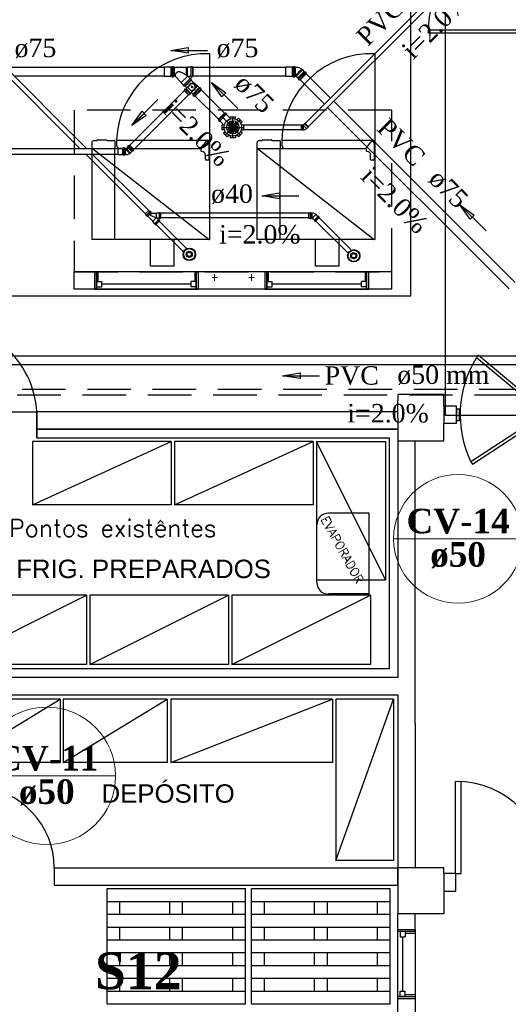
# Model space of a CAD drawing. Header units: millimetres. Extents: x 335 to 739279, y -1 to 84.
# Tile 54 of 244: x 370.93 to 376.54, y 15.63 to 26.95. Entities that reach past the tile are written whole.
import ezdxf

# ---------------------------------------------------------------- set-up
doc = ezdxf.new("R2010")
doc.units = ezdxf.units.MM
doc.header["$MEASUREMENT"] = 0
doc.linetypes.add('DASHDOT', pattern=[25.4, 12.7, -6.35, 0, -6.35])
doc.linetypes.add('Dashed', pattern=[0.75, 0.5, -0.25])
for name, color, linetype, lineweight in [('CV-Indicação coluna', 5, 'Continuous', 20), ('CV-Sentido tubo', 7, 'Continuous', 20), ('CV-Seção tubo', 1, 'Continuous', 30), ('CV-Textos coluna', 7, 'Continuous', 20), ('Nível 1', 7, 'Continuous', 5), ('Simbolos', 1, 'Continuous', 30), ('SIMBOLOS INT', 8, 'Continuous', 5), ('Simbolos_int', 1, 'Continuous', 30), ('Textos', 7, 'Continuous', 5), ('TQ-Sentido tubo', 7, 'Continuous', 20), ('TQ-Seção tubo', 1, 'Continuous', 30), ('TQ-Textos tubo', 7, 'Continuous', 20)]:
    doc.layers.add(name, color=color, linetype=linetype, lineweight=lineweight)
doc.styles.add('Arial', font='arial.ttf')
doc.styles.add('ROMANS', font='ROMANS')
doc.styles.add('TimesNewRoman', font='times.ttf')
doc.styles.add('TimesNewRomanN', font='timesbd.ttf')
doc.dimstyles.get("Standard").update_dxf_attribs({"dimtxt": 0.18, "dimasz": 0.18, "dimexe": 0.18, "dimexo": 0.0625, "dimgap": 0.09, "dimtad": 0, "dimtih": 1, "dimtoh": 1, "dimdec": 4, "dimzin": 0, "dimdsep": 46, "dimtxsty": 'Standard', "dimcen": 0.09, "dimadec": 0, "dimazin": 0, "dimtfac": 1, "dimtdec": 4, "dimtofl": 0, "dimtmove": 0, "dimatfit": 3, "dimfxl": 0, "dimtolj": 1, "dimtzin": 0, "dimarcsym": 0})

msp = doc.modelspace()

# ---------------------------------------------------------------- linework, layer by layer
at = {"color": 8}
for p, q in [((373.109, 26.565), (373.109, 25.521)), ((375.007, 26.565), (375.007, 25.521)), ((371.757, 25.538), (371.757, 25.473)), ((371.759, 25.474), (373.011, 25.474)), ((371.765, 25.474), (373.107, 24.428)), ((371.784, 25.565), (371.819, 25.565)), ((371.819, 25.565), (371.819, 25.569)), ((371.823, 25.573), (371.925, 25.573)), ((371.929, 25.569), (371.929, 25.565)), ((371.929, 25.565), (372.02, 25.565)), ((372.023, 25.563), (372.023, 25.474)), ((372.047, 25.531), (372.047, 25.565)), ((372.047, 25.499), (372.047, 25.531)), ((372.05, 25.567), (373.109, 25.567)), ((372.055, 25.495), (372.05, 25.495)), ((372.05, 25.477), (372.05, 25.474)), ((372.058, 25.477), (372.05, 25.477)), ((372.055, 25.485), (372.055, 25.495)), ((372.056, 25.485), (372.058, 25.485)), ((372.058, 25.485), (372.056, 25.485)), ((372.06, 25.485), (372.058, 25.485)), ((372.06, 25.477), (372.058, 25.477)), ((372.06, 25.482), (372.06, 25.483)), ((372.06, 25.479), (372.06, 25.482)), ((372.06, 25.478), (372.06, 25.479)), ((373.011, 25.477), (373.011, 25.446)), ((373.013, 25.485), (373.066, 25.547)), ((373.103, 25.533), (373.103, 25.347)), ((373.109, 25.567), (373.109, 24.427)), ((373.109, 25.567), (373.109, 24.428)), ((373.655, 25.538), (373.655, 25.473)), ((373.658, 25.474), (374.908, 25.474)), ((373.663, 25.474), (375.003, 24.428)), ((373.682, 25.565), (373.716, 25.565)), ((373.716, 25.565), (373.716, 25.569)), ((373.722, 25.573), (373.822, 25.573)), ((373.827, 25.569), (373.827, 25.565)), ((373.827, 25.565), (373.918, 25.565)), ((373.921, 25.563), (373.921, 25.474)), ((373.945, 25.531), (373.945, 25.565)), ((373.945, 25.499), (373.945, 25.531)), ((373.946, 25.477), (373.946, 25.474)), ((373.947, 25.567), (375.007, 25.567)), ((373.953, 25.495), (373.947, 25.495)), ((373.955, 25.477), (373.947, 25.477)), ((373.953, 25.485), (373.953, 25.495)), ((373.957, 25.485), (373.953, 25.485)), ((373.955, 25.485), (373.957, 25.485)), ((373.957, 25.477), (373.955, 25.477)), ((373.957, 25.482), (373.957, 25.483)), ((373.957, 25.479), (373.957, 25.482)), ((373.957, 25.478), (373.957, 25.479)), ((374.908, 25.477), (374.908, 25.446)), ((374.912, 25.485), (374.963, 25.547)), ((375.001, 25.533), (375.001, 25.347)), ((375.007, 25.567), (375.007, 24.427)), ((375.007, 25.567), (375.007, 24.428)), ((371.757, 25.471), (371.757, 24.427)), ((372.02, 25.471), (372.02, 24.427)), ((373.022, 25.439), (373.017, 25.439)), ((373.063, 25.347), (373.063, 25.399)), ((373.654, 25.471), (373.654, 24.427)), ((373.919, 25.471), (373.919, 24.427)), ((374.921, 25.439), (374.916, 25.439)), ((374.959, 25.347), (374.959, 25.399)), ((373.097, 25.34), (373.07, 25.34)), ((374.995, 25.34), (374.965, 25.34)), ((373.109, 24.427), (371.757, 24.427)), ((375.007, 24.427), (373.654, 24.427))]:
    msp.add_line(p, q, dxfattribs=at)
at = {"color": 7}
for p, q in [((375.204, 24.056), (371.557, 24.056)), ((371.557, 23.855), (371.557, 24.056)), ((371.832, 24.056), (371.789, 24.056)), ((371.813, 24.056), (371.789, 24.056)), ((371.789, 24.056), (371.789, 23.855)), ((371.813, 23.855), (371.813, 24.056)), ((372.958, 24.056), (371.813, 24.056)), ((371.813, 24.056), (371.813, 23.855)), ((371.832, 23.943), (371.832, 24.056)), ((372.942, 24.056), (372.983, 24.056)), ((372.942, 24.056), (372.942, 23.943)), ((372.983, 24.056), (372.958, 24.056)), ((372.958, 24.056), (372.958, 23.855)), ((372.958, 23.855), (372.958, 24.056)), ((372.983, 23.855), (372.983, 24.056)), ((373.787, 24.056), (373.746, 24.056)), ((373.77, 24.056), (373.746, 24.056)), ((373.746, 24.056), (373.746, 23.855)), ((373.77, 23.855), (373.77, 24.056)), ((374.913, 24.056), (373.77, 24.056)), ((373.77, 24.056), (373.77, 23.855)), ((373.787, 23.943), (373.787, 24.056)), ((374.897, 24.056), (374.94, 24.056)), ((374.897, 24.056), (374.897, 23.943)), ((374.94, 24.056), (374.913, 24.056)), ((374.913, 24.056), (374.913, 23.855)), ((374.913, 23.855), (374.913, 24.056)), ((374.94, 23.855), (374.94, 24.056)), ((375.204, 23.855), (375.204, 24.056)), ((371.813, 23.943), (371.872, 23.943)), ((371.813, 23.882), (371.813, 23.943)), ((371.813, 23.943), (371.813, 23.855)), ((371.832, 23.943), (371.813, 23.943)), ((371.872, 23.882), (371.872, 23.943)), ((372.899, 23.913), (371.872, 23.913)), ((372.899, 23.882), (372.899, 23.943)), ((372.958, 23.943), (372.899, 23.943)), ((372.958, 23.943), (372.942, 23.943)), ((372.958, 23.882), (372.958, 23.943)), ((372.958, 23.943), (372.958, 23.855)), ((373.77, 23.943), (373.829, 23.943)), ((373.77, 23.882), (373.77, 23.943)), ((373.77, 23.943), (373.77, 23.855)), ((373.787, 23.943), (373.77, 23.943)), ((373.829, 23.882), (373.829, 23.943)), ((374.854, 23.913), (373.829, 23.913)), ((374.854, 23.882), (374.854, 23.943)), ((374.913, 23.943), (374.854, 23.943)), ((374.913, 23.943), (374.897, 23.943)), ((374.913, 23.882), (374.913, 23.943)), ((374.913, 23.943), (374.913, 23.855)), ((375.204, 23.855), (371.557, 23.855)), ((371.789, 23.855), (371.813, 23.855)), ((371.789, 23.855), (371.813, 23.855)), ((371.813, 23.882), (371.872, 23.882)), ((371.813, 23.855), (372.958, 23.855)), ((372.958, 23.882), (372.899, 23.882)), ((372.983, 23.855), (372.958, 23.855)), ((372.958, 23.855), (372.983, 23.855)), ((373.746, 23.855), (373.77, 23.855)), ((373.746, 23.855), (373.77, 23.855)), ((373.77, 23.882), (373.829, 23.882)), ((373.77, 23.855), (374.913, 23.855)), ((374.913, 23.882), (374.854, 23.882)), ((374.94, 23.855), (374.913, 23.855)), ((374.913, 23.855), (374.94, 23.855)), ((375.803, 22.643), (375.272, 22.643)), ((375.272, 22.643), (375.272, 22.577)), ((375.803, 22.51), (375.803, 22.643)), ((375.272, 22.378), (375.272, 22.577)), ((375.272, 22.378), (375.272, 22.577)), ((370.197, 22.444), (371.127, 22.444)), ((375.272, 22.444), (371.127, 22.444)), ((371.127, 22.146), (371.127, 22.444)), ((375.272, 22.444), (371.127, 22.444)), ((371.127, 22.444), (371.127, 22.146)), ((375.803, 22.51), (375.803, 22.311)), ((375.945, 22.51), (375.803, 22.51)), ((375.945, 22.311), (375.945, 22.51)), ((375.945, 22.476), (375.945, 22.346)), ((375.983, 22.476), (375.945, 22.476)), ((375.983, 22.346), (375.983, 22.476)), ((375.272, 22.378), (375.272, 19.392)), ((375.803, 22.112), (375.803, 22.311)), ((375.945, 22.311), (375.803, 22.311)), ((375.945, 22.346), (375.983, 22.346)), ((375.272, 22.245), (371.127, 22.245)), ((371.127, 22.245), (375.272, 22.245)), ((371.127, 22.146), (375.172, 22.146)), ((375.172, 22.146), (375.172, 19.492)), ((375.272, 22.112), (375.473, 22.112)), ((375.473, 22.112), (375.803, 22.112)), ((375.473, 18.862), (375.473, 22.112)), ((375.172, 19.492), (370.065, 19.492)), ((375.272, 19.392), (369.965, 19.392)), ((369.965, 19.193), (375.272, 19.193)), ((375.272, 19.193), (375.272, 17.203)), ((375.473, 18.862), (375.473, 17.203)), ((375.936, 17.136), (375.936, 18.197)), ((376, 17.136), (376, 18.197)), ((371.326, 17.203), (375.072, 17.203)), ((371.326, 17.203), (371.326, 17.004)), ((372.418, 17.203), (375.272, 17.203)), ((375.803, 17.203), (375.272, 17.203)), ((375.272, 17.203), (375.272, 16.678)), ((375.272, 17.004), (375.272, 17.203)), ((375.803, 17.136), (375.803, 17.203)), ((375.936, 17.136), (375.803, 17.136)), ((375.803, 17.136), (375.803, 16.678)), ((375.936, 17.136), (376, 17.136)), ((375.936, 17.136), (375.936, 16.936)), ((371.326, 17.004), (375.072, 17.004)), ((375.072, 17.004), (375.272, 17.004)), ((371.933, 15.638), (371.933, 16.965)), ((371.933, 16.965), (373.525, 16.965)), ((373.525, 15.638), (373.525, 16.965)), ((373.594, 15.638), (373.594, 16.965)), ((373.594, 16.965), (375.186, 16.965)), ((375.186, 15.638), (375.186, 16.965)), ((375.803, 16.936), (375.936, 16.936)), ((371.933, 16.817), (373.525, 16.817)), ((372.079, 16.67), (372.079, 16.817)), ((372.655, 16.67), (372.655, 16.817)), ((372.8, 16.67), (372.8, 16.817)), ((373.376, 16.67), (373.376, 16.817)), ((373.594, 16.817), (375.186, 16.817)), ((373.743, 16.67), (373.743, 16.817)), ((374.317, 16.67), (374.317, 16.817)), ((374.464, 16.67), (374.464, 16.817)), ((375.039, 16.67), (375.039, 16.817)), ((371.933, 16.67), (373.525, 16.67)), ((373.594, 16.67), (375.186, 16.67)), ((375.272, 16.678), (375.803, 16.678)), ((375.272, 16.495), (375.272, 16.678)), ((375.473, 16.495), (375.473, 16.678)), ((371.933, 16.522), (373.525, 16.522)), ((372.079, 16.376), (372.079, 16.522)), ((372.655, 16.376), (372.655, 16.522)), ((372.8, 16.376), (372.8, 16.522)), ((373.376, 16.376), (373.376, 16.522)), ((373.594, 16.522), (375.186, 16.522)), ((373.743, 16.376), (373.743, 16.522)), ((374.317, 16.376), (374.317, 16.522)), ((374.464, 16.376), (374.464, 16.522)), ((375.039, 16.376), (375.039, 16.522)), ((375.272, 16.495), (375.473, 16.495)), ((375.272, 16.471), (375.272, 16.495)), ((375.357, 16.471), (375.272, 16.471)), ((375.473, 16.471), (375.272, 16.471)), ((375.272, 15.724), (375.272, 16.471)), ((375.299, 16.471), (375.299, 16.41)), ((375.357, 16.471), (375.357, 16.41)), ((375.357, 16.452), (375.473, 16.452)), ((375.473, 16.495), (375.473, 15.699)), ((371.933, 16.376), (373.525, 16.376)), ((373.594, 16.376), (375.186, 16.376)), ((375.299, 16.41), (375.357, 16.41)), ((375.33, 15.783), (375.33, 16.41)), ((371.933, 16.228), (373.525, 16.228)), ((372.079, 16.08), (372.079, 16.228)), ((372.655, 16.08), (372.655, 16.228)), ((372.8, 16.08), (372.8, 16.228)), ((373.376, 16.08), (373.376, 16.228)), ((373.594, 16.228), (375.186, 16.228)), ((373.743, 16.08), (373.743, 16.228)), ((374.317, 16.08), (374.317, 16.228)), ((374.464, 16.08), (374.464, 16.228)), ((375.039, 16.08), (375.039, 16.228)), ((371.933, 16.08), (373.525, 16.08)), ((373.594, 16.08), (375.186, 16.08)), ((371.933, 15.933), (373.525, 15.933)), ((372.079, 15.786), (372.079, 15.933)), ((372.655, 15.786), (372.655, 15.933)), ((372.8, 15.786), (372.8, 15.933)), ((373.376, 15.786), (373.376, 15.933)), ((373.594, 15.933), (375.186, 15.933)), ((373.743, 15.786), (373.743, 15.933)), ((374.317, 15.786), (374.317, 15.933)), ((374.464, 15.786), (374.464, 15.933)), ((375.039, 15.786), (375.039, 15.933)), ((371.933, 15.786), (373.525, 15.786)), ((373.594, 15.786), (375.186, 15.786)), ((375.299, 15.783), (375.357, 15.783)), ((375.299, 15.724), (375.299, 15.783)), ((375.357, 15.724), (375.357, 15.783)), ((375.473, 15.742), (375.357, 15.742)), ((371.933, 15.638), (373.525, 15.638)), ((373.594, 15.638), (375.186, 15.638)), ((375.357, 15.724), (375.272, 15.724)), ((375.272, 15.724), (375.473, 15.724)), ((375.272, 15.699), (375.272, 15.724)), ((375.272, 15.481), (375.272, 15.699)), ((375.272, 15.699), (375.473, 15.699)), ((375.473, 15.699), (375.473, 15.481))]:
    msp.add_line(p, q, dxfattribs=at)
at = {"color": 7, "linetype": 'Continuous'}
for p, q in [((374.942, 21.279), (374.476, 21.279)), ((374.942, 20.351), (374.942, 21.279)), ((374.344, 20.483), (374.344, 21.147)), ((374.942, 20.351), (374.476, 20.351))]:
    msp.add_line(p, q, dxfattribs=at)
at = {"color": 3}
for points in [[(366.248, 23.778), (375.422, 23.778), (375.422, 35.363), (366.248, 35.363)], [(386.195, 22.405), (375.822, 22.405), (375.822, 30.93), (386.195, 30.93)]]:
    msp.add_lwpolyline(points, close=True, dxfattribs=at)
at = {"color": 7}
for points in [[(376.79, 26.798), (375.624, 26.798), (375.624, 26.836), (376.79, 26.836), (376.79, 26.798)], [(376.112, 21.871), (376.131, 21.844), (377.009, 22.417), (376.991, 22.444), (376.112, 21.871)]]:
    msp.add_lwpolyline(points, close=True, dxfattribs=at)
at = {"color": 7, "linetype": 'Dashed'}
msp.add_lwpolyline([(371.557, 24.056), (375.204, 24.056), (375.204, 25.913), (371.557, 25.913), (371.557, 24.056)], dxfattribs=at)
at = {"color": 8}
for points in [[(372.699, 24.427), (372.699, 24.121), (372.433, 24.121), (372.433, 24.427)], [(374.597, 24.427), (374.597, 24.121), (374.329, 24.121), (374.329, 24.427)]]:
    msp.add_lwpolyline(points, dxfattribs=at)
at = {"color": 7, "linetype": 'Continuous'}
msp.add_lwpolyline([(376.197, 23.095), (376.178, 23.07), (376.991, 22.39), (377.013, 22.416), (376.197, 23.095)], close=True, dxfattribs=at)
at = {"color": 7}
for points in [[(372.668, 22.104), (371.076, 22.104), (371.076, 21.376), (372.668, 22.104), (372.668, 21.376), (371.076, 21.376)], [(374.3, 22.104), (372.708, 22.104), (372.708, 21.376), (374.3, 22.104), (374.3, 21.376), (372.708, 21.376)], [(374.337, 22.104), (374.337, 20.512), (375.133, 20.512), (374.337, 22.104), (375.133, 22.104), (375.133, 20.512)], [(371.696, 20.336), (370.104, 20.336), (370.104, 19.54), (371.696, 20.336), (371.696, 19.54), (370.104, 19.54)], [(373.329, 20.336), (371.737, 20.336), (371.737, 19.54), (373.329, 20.336), (373.329, 19.54), (371.737, 19.54)], [(374.959, 20.336), (373.367, 20.336), (373.367, 19.54), (374.959, 20.336), (374.959, 19.54), (373.367, 19.54)], [(371.393, 19.143), (370.199, 19.143), (370.199, 18.414), (371.393, 19.143), (371.393, 18.414), (370.199, 18.414)], [(372.625, 19.143), (371.431, 19.143), (371.431, 18.414), (372.625, 19.143), (372.625, 18.414), (371.431, 18.414)], [(374.524, 19.143), (372.667, 19.143), (372.667, 18.414), (374.524, 19.143), (374.524, 18.414), (372.667, 18.414)], [(375.224, 19.143), (375.224, 17.286), (374.561, 17.286), (375.224, 19.143), (374.561, 19.143), (374.561, 17.286)]]:
    msp.add_lwpolyline(points, dxfattribs=at)
for centre, radius, start, end in [((376.753, 26.836), 1.129, 88.058, 180), ((370.396, 17.203), 0.931, 0, 86.3526), ((375.936, 17.136), 1.061, 0, 90)]:
    msp.add_arc(centre, radius, start, end, dxfattribs=at)
at = {"color": 8}
for centre, radius, start, end in [((373.074, 25.531), 1.032, 88.0217, 177.739), ((374.971, 25.531), 1.032, 88.0217, 177.739), ((371.784, 25.538), 0.0265, 90, 180), ((371.823, 25.569), 0.00398, 90, 180), ((371.925, 25.569), 0.00398, 0, 90), ((372.02, 25.563), 0.00239, 0, 90), ((372.05, 25.565), 0.00239, 90, 180), ((372.05, 25.499), 0.00265, 180, 270), ((372.05, 25.477), 0.000398, 0, 0), ((372.056, 25.485), 0.000398, 0, 0), ((372.06, 25.478), 0.000663, 0, 0), ((372.06, 25.485), 0.000265, 0, 0), ((372.06, 25.483), 0.000265, 0, 0), ((372.06, 25.483), 0.000265, 0, 0), ((372.06, 25.482), 0.000265, 0, 0), ((372.06, 25.482), 0.000265, 0, 0), ((372.06, 25.479), 0.000265, 0, 0), ((372.06, 25.479), 0.000265, 0, 0), ((372.06, 25.478), 0.000265, 0, 0), ((373.022, 25.477), 0.0119, 140, 180), ((373.082, 25.533), 0.0212, 0, 140), ((373.682, 25.538), 0.0265, 90, 180), ((373.722, 25.569), 0.00398, 90, 180), ((373.822, 25.569), 0.00398, 0, 90), ((373.918, 25.563), 0.00239, 0, 90), ((373.947, 25.565), 0.00239, 90, 180), ((373.947, 25.499), 0.00265, 180, 270), ((373.947, 25.477), 0.000398, 0, 0), ((373.953, 25.485), 0.000398, 0, 0), ((373.957, 25.478), 0.000663, 0, 0), ((373.957, 25.485), 0.000265, 0, 0), ((373.957, 25.483), 0.000265, 0, 0), ((373.957, 25.483), 0.000265, 0, 0), ((373.957, 25.482), 0.000265, 0, 0), ((373.957, 25.482), 0.000265, 0, 0), ((373.957, 25.479), 0.000265, 0, 0), ((373.957, 25.479), 0.000265, 0, 0), ((373.957, 25.478), 0.000265, 0, 0), ((374.921, 25.477), 0.0119, 140, 180), ((374.98, 25.533), 0.0212, 0, 140), ((373.017, 25.446), 0.00663, 180, 270), ((373.022, 25.399), 0.0398, 0, 90), ((374.916, 25.446), 0.00663, 180, 270), ((374.921, 25.399), 0.0398, 0, 90), ((373.07, 25.347), 0.00663, 180, 270), ((373.097, 25.347), 0.00663, 270, 0), ((374.965, 25.347), 0.00663, 180, 270), ((374.995, 25.347), 0.00663, 270, 0), ((373.107, 24.428), 0.00265, 270, 0), ((375.003, 24.428), 0.00265, 270, 0)]:
    msp.add_arc(centre, radius, start, end, dxfattribs=at)
at = {"color": 7, "linetype": 'Continuous'}
for centre, radius, start, end in [((370.038, 22.378), 1.091, 3.4863, 48.4863), ((377.218, 22.412), 1.23, 148.04, 205.672), ((374.476, 21.147), 0.133, 90, 180), ((374.476, 20.483), 0.133, 180, 270)]:
    msp.add_arc(centre, radius, start, end, dxfattribs=at)
at = {"layer": 'CV-Indicação coluna'}
for p, q in [((375.225, 20.986), (376.705, 20.986)), ((370.451, 18.259), (372.031, 18.259))]:
    msp.add_line(p, q, dxfattribs=at)
for centre, radius in [((375.965, 20.986), 0.74), ((371.241, 18.259), 0.79)]:
    msp.add_circle(centre, radius, dxfattribs=at)
at = {"layer": 'CV-Seção tubo'}
for p, q in [((372.821, 26.138), (372.192, 25.509)), ((372.868, 26.091), (372.239, 25.461)), ((372.057, 25.471), (368.366, 25.471)), ((372.057, 25.404), (368.366, 25.404))]:
    msp.add_line(p, q, dxfattribs=at)
at = {"layer": 'Nível 1'}
for p, q in [((373.349, 25.714), (373.302, 25.71)), ((373.349, 25.718), (373.303, 25.723)), ((373.35, 25.725), (373.306, 25.741)), ((373.35, 25.707), (373.306, 25.692)), ((373.352, 25.73), (373.311, 25.753)), ((373.352, 25.702), (373.311, 25.681)), ((373.357, 25.736), (373.322, 25.768)), ((373.36, 25.739), (373.332, 25.776)), ((373.367, 25.743), (373.348, 25.785)), ((373.371, 25.744), (373.36, 25.789)), ((373.378, 25.746), (373.379, 25.792)), ((373.383, 25.745), (373.391, 25.79)), ((373.39, 25.742), (373.409, 25.785)), ((373.394, 25.741), (373.42, 25.778)), ((373.4, 25.735), (373.434, 25.766)), ((373.4, 25.698), (373.437, 25.669)), ((373.403, 25.732), (373.442, 25.756)), ((373.403, 25.702), (373.444, 25.678)), ((373.405, 25.725), (373.449, 25.739)), ((373.405, 25.708), (373.451, 25.695)), ((373.407, 25.721), (373.453, 25.727)), ((373.408, 25.713), (373.453, 25.709)), ((373.357, 25.696), (373.323, 25.665)), ((373.36, 25.693), (373.331, 25.657)), ((373.361, 25.692), (373.335, 25.654)), ((373.367, 25.689), (373.347, 25.647)), ((373.367, 25.688), (373.351, 25.645)), ((373.371, 25.688), (373.359, 25.642)), ((373.372, 25.688), (373.364, 25.642)), ((373.378, 25.686), (373.378, 25.641)), ((373.38, 25.687), (373.382, 25.641)), ((373.385, 25.688), (373.395, 25.642)), ((373.391, 25.69), (373.412, 25.649)), ((373.396, 25.693), (373.423, 25.655))]:
    msp.add_line(p, q, dxfattribs=at)
for radius in [0.0756, 0.0293]:
    msp.add_circle((373.378, 25.716), radius, dxfattribs=at)
at = {"layer": 'Simbolos'}
for p, q in [((372.592, 26.407), (372.591, 26.406)), ((372.591, 26.406), (372.591, 26.302)), ((372.667, 26.407), (372.592, 26.407)), ((372.679, 26.407), (372.667, 26.407)), ((372.68, 26.409), (372.68, 26.412)), ((372.693, 26.413), (372.682, 26.413)), ((372.696, 26.408), (372.695, 26.412)), ((372.703, 26.407), (372.697, 26.407)), ((372.703, 26.407), (372.703, 26.301)), ((372.845, 26.404), (372.703, 26.404)), ((372.849, 26.406), (372.845, 26.406)), ((372.845, 26.404), (372.845, 26.406)), ((372.849, 26.404), (372.849, 26.406)), ((372.858, 26.404), (372.849, 26.404)), ((372.86, 26.407), (372.858, 26.404)), ((372.895, 26.407), (372.86, 26.407)), ((372.897, 26.408), (372.897, 26.412)), ((372.91, 26.413), (372.898, 26.413)), ((372.912, 26.408), (372.911, 26.412)), ((372.92, 26.407), (372.914, 26.407)), ((372.92, 26.407), (372.92, 26.301)), ((373.984, 26.407), (373.983, 26.406)), ((373.983, 26.406), (373.983, 26.302)), ((374.059, 26.407), (373.984, 26.407)), ((374.071, 26.407), (374.059, 26.407)), ((374.072, 26.409), (374.072, 26.412)), ((374.085, 26.413), (374.074, 26.413)), ((374.088, 26.408), (374.087, 26.412)), ((374.095, 26.407), (374.089, 26.407)), ((374.095, 26.407), (374.095, 26.301)), ((374.114, 26.404), (374.095, 26.404)), ((374.168, 26.385), (374.17, 26.386)), ((374.172, 26.383), (374.17, 26.386)), ((374.171, 26.382), (374.172, 26.383)), ((374.177, 26.376), (374.171, 26.382)), ((372.592, 26.301), (372.591, 26.302)), ((372.667, 26.301), (372.592, 26.301)), ((372.679, 26.301), (372.667, 26.301)), ((372.68, 26.299), (372.68, 26.296)), ((372.693, 26.295), (372.682, 26.295)), ((372.696, 26.3), (372.695, 26.296)), ((372.703, 26.301), (372.697, 26.301)), ((372.714, 26.304), (372.703, 26.304)), ((372.786, 26.232), (372.714, 26.304)), ((372.845, 26.312), (372.845, 26.316)), ((372.849, 26.309), (372.845, 26.312)), ((372.849, 26.309), (372.849, 26.313)), ((372.886, 26.278), (372.865, 26.299)), ((372.895, 26.301), (372.866, 26.301)), ((372.888, 26.278), (372.89, 26.28)), ((372.9, 26.272), (372.892, 26.28)), ((372.897, 26.3), (372.897, 26.296)), ((372.91, 26.295), (372.898, 26.295)), ((372.899, 26.267), (372.901, 26.27)), ((372.903, 26.261), (372.899, 26.265)), ((372.912, 26.3), (372.911, 26.296)), ((372.92, 26.301), (372.914, 26.301)), ((373.984, 26.301), (373.983, 26.302)), ((374.059, 26.301), (373.984, 26.301)), ((374.071, 26.301), (374.059, 26.301)), ((374.072, 26.299), (374.072, 26.296)), ((374.085, 26.295), (374.074, 26.295)), ((374.088, 26.3), (374.087, 26.296)), ((374.095, 26.301), (374.089, 26.301)), ((374.105, 26.303), (374.095, 26.303)), ((374.106, 26.301), (374.107, 26.302)), ((374.123, 26.284), (374.106, 26.301)), ((374.131, 26.276), (374.123, 26.284)), ((374.131, 26.274), (374.129, 26.272)), ((374.137, 26.262), (374.129, 26.27)), ((374.223, 26.334), (374.148, 26.259)), ((374.181, 26.376), (374.177, 26.376)), ((374.198, 26.359), (374.181, 26.376)), ((374.206, 26.351), (374.198, 26.359)), ((374.208, 26.351), (374.211, 26.354)), ((374.221, 26.345), (374.213, 26.353)), ((374.219, 26.34), (374.221, 26.344)), ((374.223, 26.334), (374.219, 26.338)), ((372.786, 26.228), (372.786, 26.232)), ((372.811, 26.203), (372.786, 26.228)), ((372.811, 26.201), (372.809, 26.199)), ((372.817, 26.189), (372.809, 26.197)), ((372.822, 26.19), (372.819, 26.188)), ((372.821, 26.15), (372.83, 26.158)), ((372.828, 26.186), (372.824, 26.19)), ((372.903, 26.261), (372.828, 26.186)), ((372.849, 26.17), (372.831, 26.188)), ((372.831, 26.158), (372.833, 26.156)), ((372.836, 26.156), (372.84, 26.161)), ((372.84, 26.161), (372.856, 26.177)), ((372.856, 26.177), (372.859, 26.177)), ((372.859, 26.177), (372.876, 26.194)), ((372.961, 26.2), (372.901, 26.259)), ((372.962, 26.201), (372.964, 26.201)), ((372.967, 26.199), (372.964, 26.201)), ((372.971, 26.19), (372.964, 26.196)), ((372.965, 26.197), (372.967, 26.199)), ((372.974, 26.191), (372.971, 26.19)), ((372.991, 26.174), (372.974, 26.191)), ((372.999, 26.166), (372.991, 26.174)), ((373.001, 26.166), (373.004, 26.168)), ((373.014, 26.16), (373.006, 26.168)), ((373.012, 26.155), (373.014, 26.158)), ((373.017, 26.149), (373.013, 26.153)), ((374.143, 26.263), (374.138, 26.262)), ((374.148, 26.259), (374.144, 26.263)), ((372.819, 26.139), (372.823, 26.143)), ((372.87, 26.089), (372.819, 26.139)), ((372.821, 26.149), (372.823, 26.145)), ((372.87, 26.089), (372.874, 26.092)), ((372.879, 26.091), (372.876, 26.093)), ((372.881, 26.091), (372.889, 26.099)), ((372.887, 26.106), (372.891, 26.11)), ((372.889, 26.101), (372.887, 26.103)), ((372.891, 26.11), (372.907, 26.126)), ((372.9, 26.116), (372.9, 26.118)), ((372.917, 26.099), (372.9, 26.116)), ((372.907, 26.129), (372.924, 26.146)), ((372.907, 26.126), (372.907, 26.129)), ((372.925, 26.091), (372.917, 26.099)), ((372.925, 26.089), (372.922, 26.086)), ((372.931, 26.076), (372.922, 26.085)), ((372.936, 26.078), (372.932, 26.076)), ((372.942, 26.073), (372.938, 26.078)), ((373.017, 26.149), (372.942, 26.073)), ((373.211, 25.808), (373.286, 25.883)), ((373.286, 25.883), (373.29, 25.879)), ((373.295, 25.881), (373.293, 25.879)), ((373.297, 25.881), (373.306, 25.871)), ((373.306, 25.87), (373.304, 25.867)), ((373.304, 25.865), (373.355, 25.814)), ((373.347, 25.821), (373.348, 25.838)), ((373.348, 25.838), (373.408, 25.838)), ((373.408, 25.813), (373.408, 25.838)), ((373.426, 25.806), (373.443, 25.823)), ((373.426, 25.806), (373.443, 25.823)), ((373.443, 25.823), (373.485, 25.781)), ((373.443, 25.823), (373.485, 25.781)), ((373.211, 25.808), (373.215, 25.804)), ((373.213, 25.799), (373.215, 25.801)), ((373.213, 25.797), (373.222, 25.788)), ((373.224, 25.788), (373.227, 25.789)), ((373.229, 25.79), (373.28, 25.739)), ((373.272, 25.746), (373.256, 25.746)), ((373.256, 25.686), (373.256, 25.746)), ((373.468, 25.764), (373.485, 25.781)), ((373.468, 25.764), (373.485, 25.781)), ((373.475, 25.746), (373.499, 25.746)), ((373.475, 25.746), (373.499, 25.746)), ((373.499, 25.746), (373.499, 25.686)), ((373.499, 25.746), (373.499, 25.686)), ((374.164, 25.746), (374.164, 25.686)), ((374.164, 25.746), (374.168, 25.746)), ((374.168, 25.746), (374.169, 25.745)), ((374.169, 25.745), (374.188, 25.745)), ((374.201, 25.758), (374.188, 25.745)), ((374.205, 25.763), (374.201, 25.759)), ((374.201, 25.759), (374.201, 25.758)), ((374.205, 25.763), (374.247, 25.721)), ((374.227, 25.702), (374.225, 25.702)), ((374.242, 25.717), (374.227, 25.702)), ((374.243, 25.717), (374.242, 25.717)), ((374.247, 25.721), (374.243, 25.717)), ((373.28, 25.686), (373.256, 25.686)), ((373.287, 25.668), (373.27, 25.651)), ((373.313, 25.608), (373.27, 25.651)), ((373.33, 25.625), (373.313, 25.608)), ((373.348, 25.618), (373.348, 25.594)), ((373.348, 25.618), (373.348, 25.594)), ((373.408, 25.594), (373.348, 25.594)), ((373.408, 25.594), (373.348, 25.594)), ((373.408, 25.618), (373.408, 25.594)), ((373.408, 25.618), (373.408, 25.594)), ((373.426, 25.625), (373.443, 25.608)), ((373.426, 25.625), (373.443, 25.608)), ((373.485, 25.651), (373.443, 25.608)), ((373.485, 25.651), (373.443, 25.608)), ((373.468, 25.668), (373.485, 25.651)), ((373.468, 25.668), (373.485, 25.651)), ((373.475, 25.686), (373.499, 25.686)), ((373.475, 25.686), (373.499, 25.686)), ((374.164, 25.686), (374.168, 25.686)), ((374.168, 25.686), (374.169, 25.687)), ((374.169, 25.687), (374.189, 25.687)), ((374.189, 25.687), (374.191, 25.689)), ((372.109, 25.474), (372.057, 25.474)), ((372.11, 25.474), (372.109, 25.474)), ((372.116, 25.474), (372.11, 25.474)), ((372.118, 25.479), (372.117, 25.476)), ((372.131, 25.48), (372.119, 25.48)), ((372.132, 25.479), (372.133, 25.475)), ((372.14, 25.474), (372.134, 25.474)), ((372.14, 25.474), (372.14, 25.402)), ((372.151, 25.472), (372.14, 25.471)), ((372.168, 25.489), (372.152, 25.473)), ((372.173, 25.494), (372.168, 25.489)), ((372.179, 25.508), (372.171, 25.5)), ((372.171, 25.498), (372.173, 25.496)), ((372.18, 25.508), (372.184, 25.506)), ((372.19, 25.511), (372.186, 25.507)), ((372.241, 25.46), (372.19, 25.511)), ((372.109, 25.402), (372.057, 25.402)), ((372.11, 25.402), (372.109, 25.402)), ((372.116, 25.402), (372.11, 25.402)), ((372.118, 25.397), (372.117, 25.4)), ((372.131, 25.396), (372.119, 25.396)), ((372.132, 25.397), (372.133, 25.401)), ((372.14, 25.402), (372.134, 25.402)), ((372.156, 25.404), (372.14, 25.404)), ((372.195, 25.416), (372.197, 25.416)), ((372.199, 25.418), (372.197, 25.416)), ((372.2, 25.422), (372.198, 25.42)), ((372.198, 25.42), (372.199, 25.418)), ((372.203, 25.422), (372.2, 25.422)), ((372.219, 25.438), (372.203, 25.422)), ((372.224, 25.443), (372.219, 25.438)), ((372.229, 25.441), (372.226, 25.443)), ((372.238, 25.449), (372.23, 25.441)), ((372.238, 25.45), (372.236, 25.454)), ((372.241, 25.46), (372.237, 25.456))]:
    msp.add_line(p, q, dxfattribs=at)
at = {"layer": 'Simbolos', "color": 5}
for p, q in [((372.372, 24.719), (372.385, 24.707)), ((372.385, 24.702), (372.391, 24.696)), ((372.394, 24.696), (372.393, 24.695)), ((372.396, 24.696), (372.398, 24.694)), ((372.44, 24.736), (372.398, 24.694)), ((372.458, 24.638), (372.4, 24.696)), ((372.415, 24.762), (372.427, 24.749)), ((372.432, 24.749), (372.438, 24.743)), ((372.432, 24.702), (372.443, 24.729)), ((372.504, 24.672), (372.432, 24.702)), ((372.438, 24.74), (372.439, 24.741)), ((372.438, 24.739), (372.44, 24.736)), ((372.438, 24.734), (372.443, 24.729)), ((372.443, 24.729), (372.496, 24.729)), ((372.496, 24.729), (372.5, 24.733)), ((372.5, 24.733), (372.531, 24.733)), ((372.534, 24.736), (372.543, 24.736)), ((372.545, 24.734), (372.545, 24.735)), ((372.549, 24.732), (372.546, 24.732)), ((372.549, 24.732), (372.549, 24.673)), ((374.248, 24.732), (374.266, 24.732)), ((374.269, 24.735), (374.278, 24.735)), ((374.28, 24.733), (374.28, 24.734)), ((374.281, 24.732), (374.284, 24.732)), ((374.284, 24.732), (374.284, 24.672)), ((374.284, 24.729), (374.296, 24.729)), ((374.327, 24.638), (374.369, 24.681)), ((374.334, 24.715), (374.332, 24.715)), ((374.356, 24.693), (374.334, 24.715)), ((374.361, 24.693), (374.368, 24.686)), ((374.367, 24.684), (374.368, 24.685)), ((374.369, 24.681), (374.368, 24.682)), ((372.457, 24.639), (372.458, 24.638)), ((372.459, 24.633), (372.458, 24.638)), ((372.48, 24.611), (372.459, 24.633)), ((372.48, 24.607), (372.488, 24.6)), ((372.49, 24.601), (372.489, 24.6)), ((372.493, 24.599), (372.492, 24.6)), ((372.536, 24.641), (372.493, 24.599)), ((372.531, 24.672), (372.504, 24.672)), ((372.504, 24.672), (372.523, 24.654)), ((372.527, 24.654), (372.534, 24.647)), ((372.533, 24.644), (372.534, 24.645)), ((372.534, 24.669), (372.543, 24.669)), ((372.536, 24.641), (372.534, 24.642)), ((372.545, 24.671), (372.545, 24.67)), ((372.549, 24.673), (372.546, 24.673)), ((374.248, 24.672), (374.266, 24.672)), ((374.269, 24.669), (374.278, 24.669)), ((374.28, 24.671), (374.28, 24.67)), ((374.281, 24.672), (374.284, 24.672)), ((374.284, 24.676), (374.292, 24.676)), ((374.292, 24.676), (374.292, 24.673)), ((374.292, 24.673), (374.314, 24.651)), ((374.314, 24.647), (374.321, 24.64)), ((374.323, 24.64), (374.322, 24.64)), ((374.327, 24.638), (374.325, 24.64))]:
    msp.add_line(p, q, dxfattribs=at)
at = {"layer": 'Simbolos'}
msp.add_circle((373.378, 25.716), 0.101, dxfattribs=at)
at = {"layer": 'Simbolos', "color": 5}
for centre, radius in [((372.878, 24.256), 0.0713), ((372.878, 24.256), 0.0347), ((374.767, 24.24), 0.0713), ((374.767, 24.24), 0.0347)]:
    msp.add_circle(centre, radius, dxfattribs=at)
at = {"layer": 'Simbolos'}
for centre, radius, start, end in [((372.679, 26.409), 0.00133, 270, 355), ((372.682, 26.412), 0.00133, 90, 175), ((372.693, 26.412), 0.00133, 15, 90), ((372.697, 26.408), 0.00133, 195, 270), ((372.895, 26.408), 0.00133, 270, 355), ((372.898, 26.412), 0.00133, 90, 175), ((372.91, 26.412), 0.00133, 15, 90), ((372.914, 26.408), 0.00133, 195, 270), ((374.071, 26.409), 0.00133, 270, 355), ((374.074, 26.412), 0.00133, 90, 175), ((374.085, 26.412), 0.00133, 15, 90), ((374.089, 26.408), 0.00133, 195, 270), ((374.112, 26.308), 0.0959, 53.4304, 91.3155), ((372.679, 26.299), 0.00133, 5, 90), ((372.682, 26.296), 0.00133, 185, 270), ((372.693, 26.296), 0.00133, 270, 345), ((372.697, 26.3), 0.00133, 90, 165), ((372.789, 26.299), 0.0751, 158.924, 174.852), ((372.789, 26.299), 0.0751, 174.852, 176.341), ((372.771, 26.306), 0.055, 140.286, 158.924), ((372.759, 26.315), 0.0401, 115.866, 140.286), ((372.753, 26.329), 0.0251, 94.1353, 115.866), ((372.748, 26.265), 0.0891, 74.86, 88.4013), ((372.722, 26.169), 0.189, 64.3358, 74.86), ((372.656, 26.031), 0.341, 56.5155, 64.3358), ((372.656, 26.031), 0.341, 56.458, 56.5155), ((372.656, 26.031), 0.341, 52.1821, 55.594), ((372.866, 26.3), 0.00133, 90, 225), ((372.887, 26.279), 0.00133, 225, 310), ((372.891, 26.279), 0.00133, 45, 130), ((372.895, 26.3), 0.00133, 5, 90), ((372.898, 26.296), 0.00133, 185, 270), ((372.9, 26.266), 0.00133, 150, 225), ((372.9, 26.271), 0.00133, 330, 45), ((372.91, 26.296), 0.00133, 270, 345), ((372.914, 26.3), 0.00133, 90, 165), ((374.071, 26.299), 0.00133, 5, 90), ((374.074, 26.296), 0.00133, 185, 270), ((374.085, 26.296), 0.00133, 270, 345), ((374.089, 26.3), 0.00133, 90, 165), ((374.105, 26.302), 0.00133, 0, 90), ((374.13, 26.27), 0.00133, 140, 225), ((374.131, 26.275), 0.00133, 320, 45), ((374.143, 26.262), 0.00133, 45, 120), ((374.207, 26.352), 0.00133, 225, 310), ((374.212, 26.352), 0.00133, 45, 130), ((374.22, 26.339), 0.00133, 150, 225), ((374.22, 26.344), 0.00133, 330, 45), ((372.81, 26.198), 0.00133, 140, 225), ((372.81, 26.202), 0.00133, 320, 45), ((372.818, 26.189), 0.00133, 225, 300), ((372.822, 26.149), 0.00133, 135.224, 210.224), ((372.823, 26.189), 0.00133, 45, 120), ((372.83, 26.158), 0.00133, 50.2238, 135.224), ((372.835, 26.158), 0.00133, 230.224, 315.224), ((372.91, 26.18), 0.0365, 293.177, 157.271), ((373, 26.167), 0.00133, 225.224, 310.224), ((373.005, 26.168), 0.00133, 45.2238, 130.224), ((373.013, 26.154), 0.00133, 150.224, 225.224), ((373.013, 26.159), 0.00133, 330.224, 45.2238), ((374.138, 26.262), 0.00133, 225, 300), ((372.821, 26.144), 0.00133, 315.224, 30.2238), ((372.875, 26.091), 0.00133, 60.2238, 135.224), ((372.88, 26.092), 0.00133, 240.224, 315.224), ((372.888, 26.104), 0.00133, 135.224, 220.224), ((372.888, 26.1), 0.00133, 315.224, 40.2238), ((372.923, 26.085), 0.00133, 140.224, 225.224), ((372.924, 26.09), 0.00133, 320.224, 45.2238), ((372.932, 26.077), 0.00133, 225.224, 300.224), ((372.937, 26.077), 0.00133, 45.2238, 120.224), ((373.292, 25.88), 0.00133, 225, 310), ((373.296, 25.88), 0.00133, 45, 130), ((373.305, 25.867), 0.00133, 140, 225), ((373.305, 25.871), 0.00133, 320, 45), ((373.356, 25.816), 0.002, 225, 282.387), ((373.214, 25.798), 0.00133, 140, 225), ((373.214, 25.802), 0.00133, 320, 45), ((373.223, 25.789), 0.00133, 225, 310), ((373.227, 25.789), 0.00133, 45, 130), ((373.278, 25.738), 0.002, 347.613, 45), ((373.425, 25.808), 0.002, 243.161, 315), ((373.47, 25.763), 0.002, 135, 206.839), ((373.475, 25.748), 0.002, 198.161, 270), ((374.179, 25.765), 0.0779, 278.933, 306.067), ((373.286, 25.669), 0.002, 315, 26.839), ((373.331, 25.624), 0.002, 63.161, 135), ((373.345, 25.618), 0.002, 0, 71.839), ((373.41, 25.618), 0.002, 108.161, 180), ((373.425, 25.624), 0.002, 45, 116.839), ((373.47, 25.669), 0.002, 153.161, 225), ((373.475, 25.683), 0.002, 90, 161.839), ((372.116, 25.476), 0.00133, 270, 355), ((372.119, 25.479), 0.00133, 90, 175), ((372.131, 25.479), 0.00133, 15, 90), ((372.134, 25.476), 0.00133, 195, 270), ((372.151, 25.473), 0.00133, 270, 0.0001), ((372.171, 25.499), 0.00133, 135, 220), ((372.171, 25.495), 0.00133, 315, 40.0001), ((372.18, 25.508), 0.00133, 60, 135), ((372.185, 25.508), 0.00133, 240, 315), ((372.116, 25.4), 0.00133, 5, 90), ((372.119, 25.397), 0.00133, 185, 270), ((372.131, 25.397), 0.00133, 270, 345), ((372.134, 25.4), 0.00133, 90, 165), ((372.156, 25.467), 0.0631, 270.444, 307.398), ((372.225, 25.441), 0.00133, 49.9999, 135), ((372.229, 25.441), 0.00133, 230, 315), ((372.238, 25.455), 0.00133, 135, 210), ((372.238, 25.45), 0.00133, 315, 30)]:
    msp.add_arc(centre, radius, start, end, dxfattribs=at)
at = {"layer": 'Simbolos', "color": 5}
for centre, radius, start, end in [((372.384, 24.705), 0.00133, 320, 45), ((372.386, 24.703), 0.00133, 140, 225), ((372.392, 24.697), 0.00133, 225, 300), ((372.394, 24.695), 0.00133, 45, 120), ((372.429, 24.751), 0.00133, 225, 310), ((372.431, 24.748), 0.00133, 45, 130), ((372.437, 24.742), 0.00133, 330, 45), ((372.439, 24.74), 0.00133, 150, 225), ((372.531, 24.734), 0.00133, 270, 355), ((372.534, 24.734), 0.00133, 89.9999, 175), ((372.543, 24.735), 0.00133, 15.0003, 89.9999), ((372.546, 24.734), 0.00133, 195, 270), ((374.266, 24.734), 0.00133, 270, 355), ((374.269, 24.734), 0.00133, 90, 175), ((374.278, 24.734), 0.00133, 15, 90), ((374.281, 24.734), 0.00133, 195, 270), ((374.297, 24.679), 0.05, 46.5341, 91.1875), ((374.358, 24.695), 0.00133, 225, 310), ((374.36, 24.693), 0.00133, 45.0001, 130), ((374.367, 24.686), 0.00133, 330, 45.0001), ((374.369, 24.683), 0.00133, 150, 225), ((372.479, 24.61), 0.00133, 320, 45), ((372.481, 24.608), 0.00133, 140, 225), ((372.488, 24.601), 0.00133, 225, 300), ((372.49, 24.599), 0.00133, 45, 120), ((372.524, 24.655), 0.00133, 225, 310), ((372.526, 24.653), 0.00133, 45, 130), ((372.531, 24.671), 0.00133, 5, 90.0001), ((372.534, 24.671), 0.00133, 185, 270), ((372.533, 24.646), 0.00133, 330, 45), ((372.536, 24.644), 0.00133, 150, 225), ((372.543, 24.67), 0.00133, 270, 345), ((372.546, 24.671), 0.00133, 90.0001, 165), ((374.266, 24.67), 0.00133, 5, 90), ((374.269, 24.67), 0.00133, 185, 270), ((374.278, 24.67), 0.00133, 270, 345), ((374.281, 24.67), 0.00133, 90, 165), ((374.313, 24.649), 0.00133, 320, 45.0001), ((374.315, 24.647), 0.00133, 140, 225), ((374.322, 24.64), 0.00133, 225, 300), ((374.324, 24.638), 0.00133, 45.0001, 120)]:
    msp.add_arc(centre, radius, start, end, dxfattribs=at)
at = {"layer": 'SIMBOLOS INT', "linetype": 'Continuous'}
for p, q in [((373.167, 23.952), (373.167, 24.03)), ((373.594, 23.952), (373.594, 24.03)), ((373.167, 23.989), (373.139, 23.989)), ((373.139, 23.989), (373.2, 23.989)), ((373.167, 23.989), (373.167, 23.952)), ((373.622, 23.989), (373.561, 23.989)), ((373.594, 23.989), (373.594, 23.952)), ((373.594, 23.989), (373.622, 23.989))]:
    msp.add_line(p, q, dxfattribs=at)
at = {"layer": 'Simbolos_int'}
for p, q in [((372.667, 26.407), (372.667, 26.301)), ((372.68, 26.407), (372.68, 26.301)), ((372.696, 26.407), (372.696, 26.301)), ((372.703, 26.304), (372.703, 26.404)), ((372.845, 26.316), (372.845, 26.404)), ((372.849, 26.313), (372.849, 26.404)), ((372.858, 26.307), (372.858, 26.404)), ((372.897, 26.407), (372.897, 26.301)), ((372.913, 26.407), (372.913, 26.301)), ((374.059, 26.407), (374.059, 26.301)), ((374.072, 26.407), (374.072, 26.301)), ((374.088, 26.407), (374.088, 26.301)), ((374.095, 26.303), (374.095, 26.404)), ((374.171, 26.382), (374.095, 26.306)), ((374.168, 26.385), (374.096, 26.313)), ((372.786, 26.232), (372.86, 26.305)), ((372.887, 26.277), (372.812, 26.202)), ((372.898, 26.266), (372.823, 26.191)), ((374.177, 26.376), (374.105, 26.303)), ((374.198, 26.359), (374.123, 26.284)), ((374.207, 26.35), (374.132, 26.275)), ((374.218, 26.339), (374.143, 26.264)), ((372.831, 26.188), (372.901, 26.259)), ((372.886, 26.105), (372.835, 26.156)), ((372.84, 26.161), (372.891, 26.11)), ((372.859, 26.177), (372.907, 26.129)), ((372.921, 26.169), (372.9, 26.19)), ((372.901, 26.171), (372.919, 26.189)), ((372.91, 26.18), (372.901, 26.171)), ((372.991, 26.174), (372.917, 26.099)), ((373, 26.166), (372.925, 26.09)), ((373.012, 26.154), (372.937, 26.078)), ((372.962, 26.201), (372.951, 26.19)), ((372.971, 26.19), (372.952, 26.171)), ((372.965, 26.197), (372.953, 26.184)), ((372.874, 26.093), (372.823, 26.144)), ((372.919, 26.138), (372.907, 26.126)), ((373.292, 25.877), (373.217, 25.802)), ((373.303, 25.866), (373.228, 25.791)), ((374.169, 25.745), (374.169, 25.687)), ((374.19, 25.74), (374.188, 25.745)), ((374.191, 25.736), (374.19, 25.74)), ((374.191, 25.736), (374.225, 25.702)), ((374.191, 25.689), (374.191, 25.736)), ((374.242, 25.717), (374.201, 25.758)), ((372.057, 25.474), (372.057, 25.402)), ((372.11, 25.474), (372.11, 25.402)), ((372.117, 25.474), (372.117, 25.402)), ((372.133, 25.474), (372.133, 25.402)), ((372.198, 25.42), (372.147, 25.472)), ((372.2, 25.422), (372.151, 25.472)), ((372.219, 25.438), (372.168, 25.489)), ((372.225, 25.444), (372.174, 25.495)), ((372.236, 25.455), (372.185, 25.506)), ((372.195, 25.416), (372.14, 25.471)), ((372.14, 25.471), (372.14, 25.404))]:
    msp.add_line(p, q, dxfattribs=at)
at = {"layer": 'Simbolos_int', "linetype": 'DASHDOT', "ltscale": 0.05}
for p, q in [((373.464, 25.63), (373.248, 25.845)), ((373.378, 25.594), (373.378, 25.838)), ((373.256, 25.716), (373.499, 25.716)), ((373.292, 25.63), (373.464, 25.802))]:
    msp.add_line(p, q, dxfattribs=at)
at = {"layer": 'Simbolos_int', "color": 5}
for p, q in [((372.415, 24.762), (372.372, 24.719)), ((372.428, 24.748), (372.386, 24.706)), ((372.395, 24.697), (372.437, 24.739)), ((372.438, 24.734), (372.4, 24.696)), ((372.496, 24.729), (372.496, 24.676)), ((372.533, 24.733), (372.533, 24.672)), ((372.545, 24.733), (372.545, 24.672)), ((374.248, 24.732), (374.248, 24.672)), ((374.267, 24.732), (374.267, 24.672)), ((374.28, 24.672), (374.28, 24.732)), ((374.284, 24.729), (374.284, 24.676)), ((374.292, 24.676), (374.332, 24.715)), ((374.315, 24.649), (374.358, 24.692)), ((374.325, 24.64), (374.367, 24.683)), ((372.496, 24.676), (372.458, 24.638)), ((372.524, 24.652), (372.482, 24.61)), ((372.533, 24.643), (372.491, 24.601))]:
    msp.add_line(p, q, dxfattribs=at)
for centre, radius in [((372.878, 24.256), 0.0657), ((372.878, 24.256), 0.0247), ((374.767, 24.24), 0.0657), ((374.767, 24.24), 0.0247)]:
    msp.add_circle(centre, radius, dxfattribs=at)
at = {"layer": 'Simbolos_int'}
msp.add_arc((372.91, 26.18), 0.0424, 278.085, 172.363, dxfattribs=at)
at = {"layer": 'TQ-Seção tubo', "color": 5}
for p, q in [((371.625, 25.471), (368.085, 29.011)), ((371.701, 25.471), (368.161, 29.011)), ((372.375, 24.722), (371.692, 25.404)), ((372.412, 24.76), (371.767, 25.404)), ((374.248, 24.729), (372.549, 24.729)), ((372.809, 24.288), (372.496, 24.601)), ((372.846, 24.325), (372.533, 24.639)), ((374.248, 24.676), (372.549, 24.676)), ((374.698, 24.272), (374.329, 24.64)), ((374.735, 24.31), (374.367, 24.678))]:
    msp.add_line(p, q, dxfattribs=at)
at = {"layer": 'TQ-Seção tubo'}
for p, q in [((376.823, 28.377), (374.207, 25.761)), ((376.861, 28.34), (374.245, 25.723)), ((372.591, 26.404), (370.768, 26.404)), ((373.983, 26.404), (372.92, 26.404)), ((372.591, 26.304), (370.868, 26.304)), ((373.983, 26.304), (372.92, 26.304)), ((374.5, 26.053), (374.221, 26.332)), ((374.429, 25.983), (374.151, 26.261)), ((373.213, 25.809), (372.944, 26.076)), ((373.283, 25.88), (373.015, 26.146)), ((376.552, 23.86), (374.467, 25.945)), ((376.622, 23.931), (374.537, 26.016)), ((374.164, 25.743), (373.499, 25.743)), ((374.164, 25.689), (373.499, 25.689))]:
    msp.add_line(p, q, dxfattribs=at)
at = {"layer": 'TQ-Seção tubo', "color": 5, "linetype": 'Continuous'}
for p, q in [((382.639, 23.085), (360.098, 23.085)), ((382.639, 22.985), (360.197, 22.985))]:
    msp.add_line(p, q, dxfattribs=at)
at = {"layer": 'TQ-Seção tubo', "linetype": 'Dashed'}
for p, q in [((383.457, 22.703), (366.62, 22.703)), ((383.402, 22.636), (366.62, 22.636))]:
    msp.add_line(p, q, dxfattribs=at)

# ---------------------------------------------------------------- texts
at = {"color": 7, "insert": (370.809, 21.008), "char_height": 0.199, "width": 5.32575, "attachment_point": 7, "line_spacing_factor": 0.798, "style": 'ROMANS'}
msp.add_mtext('Pontos existêntes', dxfattribs=at)
at = {"color": 7, "insert": (374.386, 21.21), "char_height": 0.0995, "width": 1.87633, "attachment_point": 7, "rotation": 298.9972, "line_spacing_factor": 0.798, "style": 'ROMANS'}
msp.add_mtext('EVAPORADOR', dxfattribs=at)
at = {"char_height": 0.2118, "line_spacing_factor": 0.798, "style": 'Arial'}
for s, insert, width, attachment_point in [('C. FRIG. PREPARADOS', (370.511, 20.531), 6.64249, 7), ('DEPÓSITO', (372.635, 17.948), 3.07179, 8)]:
    msp.add_mtext(s, dxfattribs=dict(at, insert=insert, width=width, attachment_point=attachment_point))
at = {"layer": 'CV-Textos coluna', "char_height": 0.2824, "attachment_point": 8, "line_spacing_factor": 0.798, "style": 'TimesNewRomanN'}
for s, insert, width in [('CV-14', (375.965, 21.042), 2.12576), ('ø50', (375.965, 20.647), 1.15239), ('CV-11', (371.241, 18.315), 2.12576), ('ø50', (371.241, 17.92), 1.15239)]:
    msp.add_mtext(s, dxfattribs=dict(at, insert=insert, width=width))
at = {"layer": 'Textos', "color": 3, "insert": (371.794, 15.801), "char_height": 0.4236, "width": 1.89642, "attachment_point": 7, "line_spacing_factor": 0.9, "style": 'TimesNewRomanN'}
msp.add_mtext('S12', dxfattribs=at)
at = {"layer": 'TQ-Textos tubo', "char_height": 0.2118, "line_spacing_factor": 0.798, "style": 'TimesNewRoman'}
for s, insert, width, attachment_point, rotation in [('i=2.0%', (375.782, 26.812), 1.74329, 8, 45.0001), ('PVC', (375.37, 27.074), 1.15736, 9, 45.0001), ('ø75', (373.374, 26.189), 0.8963, 7, 315.2233), ('i=2.0%', (372.885, 25.574), 1.74329, 8, 315.2233), ('PVC', (375.454, 25.248), 1.15736, 9, 314.9999), ('i=2.0%', (375.159, 24.803), 1.74329, 8, 314.9999), ('ø75', (375.604, 25.098), 0.8963, 7, 314.9999)]:
    msp.add_mtext(s, dxfattribs=dict(at, insert=insert, width=width, attachment_point=attachment_point, rotation=rotation))
for s, insert, width, attachment_point in [('ø75', (370.871, 26.51), 0.8963, 7), ('ø75', (373.432, 26.51), 0.8963, 8), ('ø40', (373.368, 24.835), 0.8963, 8), ('i=2.0%', (373.688, 24.376), 1.74329, 8), ('PVC', (375.055, 22.753), 1.15736, 9), ('ø50 mm', (375.267, 22.753), 1.97244, 7), ('i=2.0%', (375.161, 22.319), 1.74329, 8)]:
    msp.add_mtext(s, dxfattribs=dict(at, insert=insert, width=width, attachment_point=attachment_point))

# ---------------------------------------------------------------- leaders
at = {"layer": 'CV-Sentido tubo'}
msp.add_leader([(372.218, 25.736), (372.518, 26.035)], dimstyle='Standard', override={"dimasz": 0.2, "dimldrblk": 'CLOSED'}, dxfattribs=at)
at = {"layer": 'TQ-Sentido tubo'}
for points in [[(372.665, 26.601), (373.088, 26.601)], [(373.133, 26.23), (373.434, 25.932)], [(373.712, 24.929), (374.135, 24.929)], [(375.986, 24.826), (376.286, 24.526)], [(373.95, 22.861), (374.374, 22.861)]]:
    msp.add_leader(points, dimstyle='Standard', override={"dimasz": 0.2, "dimldrblk": 'CLOSED'}, dxfattribs=at)

doc.saveas('drawing.dxf')
